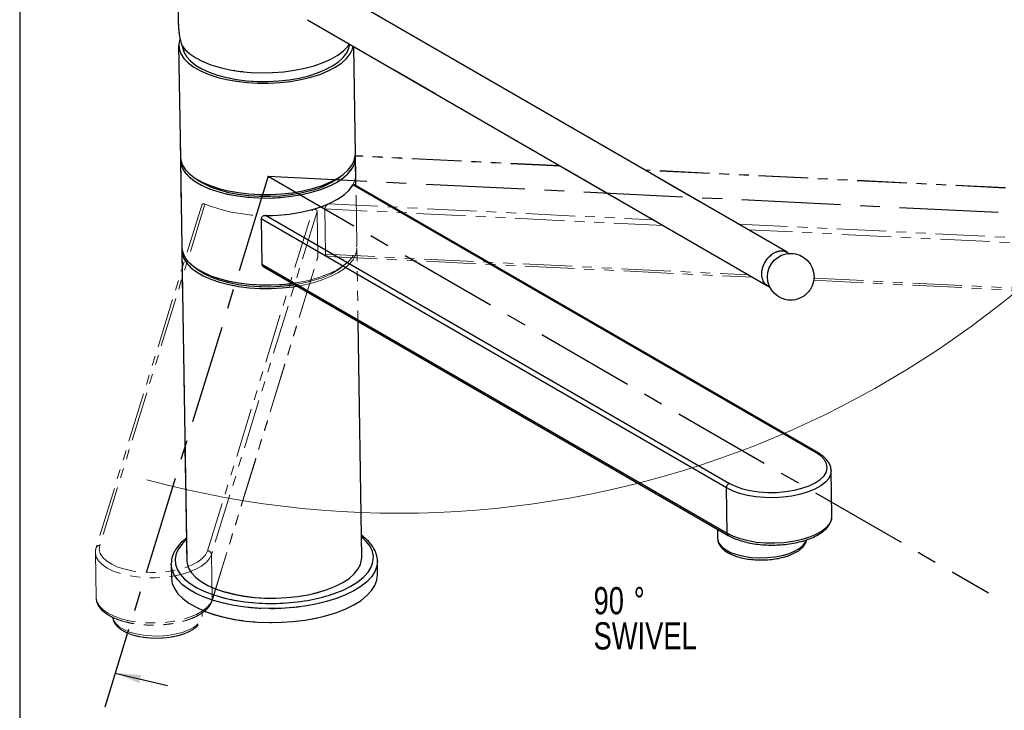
# Model space of a CAD drawing. Header units: millimetres. Extents: x 3 to 415, y 5 to 292.
# Tile 2 of 18: x 3 to 130, y 155 to 244. Entities that reach past the tile are written whole.
import ezdxf

# ---------------------------------------------------------------- set-up
doc = ezdxf.new("R2010")
doc.units = ezdxf.units.MM
doc.linetypes.add('CENTERX2', pattern=[20.32, 12.7, -2.54, 2.54, -2.54])
doc.linetypes.add('PHANTOM', pattern=[12.7, 6.35, -1.27, 1.27, -1.27, 1.27, -1.27])
doc.layers.add('FORMAT', color=179, linetype='Continuous')
doc.layers.add('LAYER_1', color=179, linetype='Continuous')
doc.styles.add('SLDTEXTSTYLE0', font='TXT', dxfattribs={"width": 0.75})
doc.dimstyles.new('SLDDIMSTYLE4', dxfattribs={"dimtxt": 0.18, "dimasz": 3.302, "dimexe": 0, "dimexo": 0.0625, "dimgap": 0, "dimtad": 0, "dimtih": 1, "dimtoh": 1, "dimdec": 0, "dimrnd": 1e-09, "dimzin": 0, "dimdsep": 46, "dimtxsty": 'Standard', "dimsah": 1, "dimcen": 0.09, "dimadec": 0, "dimazin": 0, "dimtfac": 3.302, "dimtdec": 0, "dimtofl": 0, "dimtmove": 0, "dimatfit": 3, "dimfxl": 1, "dimfrac": 2, "dimtolj": 1, "dimtzin": 0, "dimarcsym": 0})

# ---------------------------------------------------------------- blocks, each defined once
blk = doc.blocks.new('SW_NOTE_0_4')
at = {"layer": 'FORMAT', "color": 0, "char_height": 3.5, "attachment_point": 1, "style": 'SLDTEXTSTYLE0'}
for s, insert in [('90', (0, 4.51)), ('%%d', (5.17, 4.51)), ('SWIVEL', (0, -0.01))]:
    blk.add_mtext(s, dxfattribs=dict(at, insert=insert))

msp = doc.modelspace()

# ---------------------------------------------------------------- linework, layer by layer
at = {"color": 7, "linetype": 'Continuous', "lineweight": 25}
for p, q in [((23.1817, 254.3174), (23.3546, 243.3544)), ((101.6193, 213.8854), (42.4788, 248.0764)), ((39.9677, 243.7535), (99.1083, 209.5625)), ((23.4003, 240.4547), (23.626, 226.1448)), ((46.1232, 226.4996), (45.9052, 240.3208)), ((23.6331, 225.6976), (23.8094, 214.518)), ((46.1872, 222.4438), (46.1303, 226.0524)), ((105.3744, 188.0914), (45.8126, 222.5259)), ((105.6317, 188.0771), (45.9104, 222.6039)), ((93.8215, 183.5851), (34.0053, 218.1667)), ((34.0053, 218.1667), (34.097, 212.3533)), ((34.6513, 218.6067), (94.2131, 184.1722)), ((23.8164, 214.0708), (24.4441, 174.2714)), ((34.097, 212.3533), (93.9132, 177.7717)), ((34.3403, 212.0055), (94.0616, 177.4788)), ((46.9413, 174.6262), (46.4623, 204.9974)), ((107.3915, 179.9895), (107.2999, 185.8029)), ((93.9132, 177.7717), (93.8215, 183.5851)), ((107.3915, 179.9409), (107.3915, 179.9895)), ((92.6843, 178.275), (92.7032, 177.0756)), ((92.7032, 177.0756), (92.707, 176.9983)), ((22.4514, 173.7927), (22.4529, 173.933)), ((22.4514, 173.7927), (22.4796, 172.0039)), ((48.9763, 172.4218), (48.9481, 174.2106))]:
    msp.add_line(p, q, dxfattribs=at)
at = {"color": 7, "linetype": 'PHANTOM', "lineweight": 18}
for p, q in [((23.1817, 254.3174), (23.3546, 243.3544)), ((23.1817, 254.3174), (23.3546, 243.3544)), ((101.6193, 213.8854), (42.4788, 248.0764)), ((101.6193, 213.8854), (42.4788, 248.0764)), ((39.9677, 243.7535), (99.1083, 209.5625)), ((39.9677, 243.7535), (99.1083, 209.5625)), ((23.4003, 240.4547), (23.626, 226.1448)), ((23.4003, 240.4547), (23.626, 226.1448)), ((46.1232, 226.4996), (45.9052, 240.3208)), ((46.1232, 226.4996), (45.9052, 240.3208)), ((23.6331, 225.6976), (23.8094, 214.518)), ((23.6331, 225.6976), (23.8094, 214.518)), ((72.3925, 225.0078), (46.1176, 226.3013)), ((46.3066, 214.8728), (46.1303, 226.0524)), ((46.1655, 223.8165), (46.1303, 226.0524)), ((142.3833, 221.562), (83.3106, 224.4702)), ((26.3613, 219.9424), (12.7867, 175.8791)), ((26.7772, 220.0643), (13.2575, 176.1791)), ((27.1241, 175.4964), (40.6438, 219.3816)), ((41.2039, 219.0976), (27.6264, 175.0249)), ((41.2039, 219.0976), (41.2955, 213.2842)), ((42.2019, 219.4481), (42.2936, 213.6347)), ((23.8164, 214.0708), (23.8523, 211.7982)), ((23.8164, 214.0708), (24.4441, 174.2714)), ((46.9413, 174.6262), (46.3136, 214.4256)), ((27.7007, 169.0886), (41.2753, 213.152)), ((27.7181, 169.2115), (41.2955, 213.2842)), ((42.5761, 213.3459), (97.2173, 210.6558)), ((46.9413, 174.6262), (46.3336, 213.1609)), ((105.0626, 210.2696), (140.508, 208.5245)), ((12.6988, 175.2723), (12.699, 175.3287)), ((12.6988, 175.2723), (12.7905, 169.4589)), ((27.6264, 175.0249), (27.7181, 169.2115)), ((22.4514, 173.7927), (22.4529, 173.933)), ((22.4514, 173.7927), (22.4796, 172.0039)), ((48.9763, 172.4218), (48.9481, 174.2106)), ((48.9763, 172.4218), (48.9481, 174.2106)), ((26.4254, 167.2019), (26.4203, 167.524))]:
    msp.add_line(p, q, dxfattribs=at)
at = {"color": 8, "linetype": 'PHANTOM', "lineweight": 18}
for p, q in [((72.4941, 224.949), (46.1187, 226.2475)), ((142.3516, 221.5098), (83.4123, 224.4115)), ((85.7145, 217.3059), (42.2019, 219.4481)), ((42.6811, 220.097), (84.4429, 218.041)), ((95.3611, 217.5035), (140.4338, 215.2845)), ((140.3724, 214.615), (96.6327, 216.7684)), ((42.2936, 213.6347), (96.6975, 210.9563)), ((105.0916, 210.543), (140.4641, 208.8016))]:
    msp.add_line(p, q, dxfattribs=at)
at = {"color": 7, "linetype": 'CENTERX2'}
for q in [(13.8912, 155.3889), (127.5473, 170.0867), (186.9418, 216.1547)]:
    msp.add_line((34.9169, 223.6391), q, dxfattribs=at)
at = {"color": 7, "linetype": 'Continuous', "lineweight": 25, "flags": 128}
for points in [[(23.569, 241.361), (23.5377, 241.2766), (23.4054, 240.646), (23.4505, 240.0151), (23.6721, 239.394), (24.0668, 238.7924), (24.6284, 238.2199), (25.3481, 237.6853), (26.2144, 237.1973), (27.2138, 236.7634), (28.3304, 236.3905), (29.5466, 236.0845), (30.8433, 235.8503), (32.2001, 235.6914), (33.5954, 235.6105), (35.0074, 235.6088), (36.4137, 235.6862), (37.7922, 235.8417), (39.1211, 236.0727), (40.3795, 236.3757)], [(23.7554, 240.5458), (24.206, 239.9489), (24.8229, 239.3842), (25.5963, 238.8608), (26.5138, 238.3872), (27.5607, 237.9707), (28.7204, 237.6182), (29.9744, 237.3351), (31.3027, 237.1261), (32.684, 236.9944), (34.0963, 236.9421), (35.5171, 236.9702), (36.9237, 237.0781), (38.2937, 237.2641), (39.6051, 237.5253), (40.8372, 237.8574), (41.9701, 238.2553), (42.9859, 238.7124), (43.8684, 239.2216), (44.6033, 239.7748), (45.1791, 240.363), (45.3948, 240.653)], [(40.1248, 236.5649), (41.2626, 236.9263), (42.2919, 237.3486), (43.1957, 237.8248), (43.9591, 238.3472), (44.5696, 238.907), (45.0173, 239.4952), (45.2947, 240.102), (45.3926, 240.6172)], [(23.9078, 240.3141), (23.9155, 240.2388), (24.0773, 239.6292), (24.4128, 239.036), (24.9163, 238.469), (25.5796, 237.9376), (26.3919, 237.4504), (27.3397, 237.0154), (28.4076, 236.6398), (29.5779, 236.3298), (30.8315, 236.0904), (32.1478, 235.9256), (33.5051, 235.8381), (34.8812, 235.8293), (36.2535, 235.8994), (37.5995, 236.0471), (38.897, 236.2702), (40.1248, 236.5649)], [(40.3795, 236.3757), (41.5475, 236.7457), (42.6067, 237.1771), (43.5404, 237.6629), (44.3339, 238.1956), (44.9747, 238.7667), (45.4526, 239.3672), (45.7601, 239.9877), (45.8576, 240.3484)], [(23.626, 226.1448), (23.6761, 225.7052), (23.8978, 225.0841), (24.2925, 224.4825), (24.8541, 223.91), (25.5738, 223.3754), (26.4401, 222.8874), (27.4394, 222.4535), (28.556, 222.0806), (29.7723, 221.7746), (31.069, 221.5404), (32.4257, 221.3815), (33.8211, 221.3006), (35.2331, 221.2988), (36.6394, 221.3763), (38.0179, 221.5318), (39.3468, 221.7628), (40.6052, 222.0658)], [(23.6407, 225.9214), (23.671, 225.3191), (23.8756, 224.6967), (24.2537, 224.0927), (24.7994, 223.5169), (25.5042, 222.9783), (26.3568, 222.4854), (27.3439, 222.0459), (28.4498, 221.6669), (29.6572, 221.3541), (30.947, 221.1127), (32.2988, 220.9464), (33.6913, 220.8578), (35.1027, 220.8483), (36.5105, 220.9181), (37.8927, 221.0661), (39.2273, 221.29), (40.4935, 221.5861), (41.6711, 221.9499)], [(40.6052, 222.0658), (41.7732, 222.4358), (42.8324, 222.8672), (43.7661, 223.353), (44.5596, 223.8857), (45.2004, 224.4568), (45.6783, 225.0573), (45.9858, 225.6777), (46.1181, 226.3084), (46.1232, 226.4996)], [(41.6711, 221.9499), (42.7417, 222.3755), (43.6883, 222.8564), (44.496, 223.3849), (45.1521, 223.9526), (45.6462, 224.5507), (45.9706, 225.1696), (46.1201, 225.7997), (46.1156, 226.2759)], [(25.4007, 223.4905), (25.8124, 223.1805), (26.6246, 222.6933), (27.5724, 222.2583), (28.6403, 221.8827), (29.8106, 221.5727), (31.0642, 221.3333), (32.3805, 221.1685), (33.7378, 221.081), (35.114, 221.0722), (36.4863, 221.1423), (37.8322, 221.29), (39.1298, 221.5131), (40.3575, 221.8078)], [(34.6513, 218.6067), (36.1597, 218.6551), (37.6456, 218.7933), (39.0824, 219.0188), (40.4442, 219.3275), (41.7064, 219.7139), (42.8463, 220.171), (43.8433, 220.6906), (44.6796, 221.2633), (45.34, 221.8787), (45.8126, 222.5259)], [(23.8094, 214.518), (23.8473, 214.1395), (24.0519, 213.517), (24.43, 212.9131), (24.9758, 212.3373), (25.6805, 211.7987), (26.5331, 211.3058), (27.5202, 210.8663), (28.6261, 210.4872), (29.8335, 210.1745), (31.1233, 209.9331), (32.4751, 209.7668), (33.8676, 209.6782), (35.279, 209.6687), (36.6868, 209.7385), (38.0176, 209.8795)], [(23.824, 214.2946), (23.8544, 213.6923), (24.059, 213.0699), (24.4371, 212.4659), (24.9828, 211.8901), (25.6875, 211.3515), (26.5402, 210.8586), (27.5272, 210.4191), (28.6332, 210.04), (29.8406, 209.7273), (31.1303, 209.4859), (32.4821, 209.3196), (33.8747, 209.231), (35.286, 209.2215), (36.6939, 209.2913), (38.076, 209.4393), (38.6346, 209.5228)], [(25.5841, 211.8637), (25.9114, 211.6129), (26.7071, 211.1202), (27.6401, 210.6788), (28.6949, 210.296), (29.8544, 209.9782), (31.0994, 209.7304), (32.4095, 209.5568), (33.7633, 209.4603), (35.1384, 209.4424), (36.5123, 209.5034), (37.8624, 209.6423), (38.3153, 209.7074)], [(94.2131, 184.1722), (94.9846, 183.797), (95.8872, 183.4854), (96.8964, 183.246), (97.9846, 183.0853), (99.1222, 183.0077), (100.2781, 183.0154), (101.4207, 183.108), (102.519, 183.2832), (103.543, 183.536), (104.4647, 183.8597), (105.259, 184.2453), (105.9042, 184.6824), (106.3827, 185.159), (106.6815, 185.6622), (106.7924, 186.1781), (106.7124, 186.6928), (106.4437, 187.1922), (105.9936, 187.6627), (105.3744, 188.0914)], [(24.4441, 174.2714), (24.4821, 173.8929), (24.6866, 173.2704), (25.0648, 172.6665), (25.6105, 172.0907), (26.3152, 171.5521), (27.1679, 171.0592), (28.1549, 170.6197), (29.2609, 170.2406), (30.4682, 169.9279), (31.758, 169.6865), (33.1098, 169.5202), (34.5024, 169.4316), (35.9137, 169.4221), (37.3216, 169.4919), (38.7037, 169.6399), (40.0384, 169.8637), (41.3045, 170.1598), (42.4822, 170.5236)], [(42.4822, 170.5236), (43.5527, 170.9493), (44.4993, 171.4301), (45.3071, 171.9586), (45.9632, 172.5264), (46.4573, 173.1244), (46.7816, 173.7434), (46.9311, 174.3734), (46.9413, 174.6262)], [(43.7244, 167.5899), (44.8967, 168.0518), (45.945, 168.5699), (46.8551, 169.1373), (47.6147, 169.7463), (48.2136, 170.3887), (48.6436, 171.0557), (48.899, 171.7384), (48.9763, 172.4218)], [(22.4796, 172.0039), (22.4797, 171.9982), (22.5816, 171.312), (22.8613, 170.638), (23.315, 169.9853), (23.9366, 169.3627), (24.7176, 168.7787), (25.6475, 168.2411), (26.7137, 167.7572), (27.9018, 167.3335), (29.1958, 166.9759), (30.5781, 166.6891), (32.03, 166.4769), (33.532, 166.3424), (35.0636, 166.2872), (36.6043, 166.3121), (38.1331, 166.4169), (39.6293, 166.6), (41.0728, 166.8591), (42.444, 167.1905), (43.7244, 167.5899)]]:
    msp.add_lwpolyline(points, dxfattribs=at)
at = {"color": 7, "linetype": 'PHANTOM', "lineweight": 18, "flags": 128}
for points in [[(23.569, 241.361), (23.5377, 241.2766), (23.4054, 240.646), (23.4505, 240.0151), (23.6721, 239.394), (24.0668, 238.7924), (24.6284, 238.2199), (25.3481, 237.6853), (26.2144, 237.1973), (27.2138, 236.7634), (28.3304, 236.3905), (29.5466, 236.0845), (30.8433, 235.8503), (32.2001, 235.6914), (33.5954, 235.6105), (35.0074, 235.6088), (36.4137, 235.6862), (37.7922, 235.8417), (39.1211, 236.0727), (40.3795, 236.3757)], [(23.569, 241.361), (23.5377, 241.2766), (23.4054, 240.646), (23.4505, 240.0151), (23.6721, 239.394), (24.0668, 238.7924), (24.6284, 238.2199), (25.3481, 237.6853), (26.2144, 237.1973), (27.2138, 236.7634), (28.3304, 236.3905), (29.5466, 236.0845), (30.8433, 235.8503), (32.2001, 235.6914), (33.5954, 235.6105), (35.0074, 235.6088), (36.4137, 235.6862), (37.7922, 235.8417), (39.1211, 236.0727), (40.3795, 236.3757)], [(23.7554, 240.5458), (24.206, 239.9489), (24.8229, 239.3842), (25.5963, 238.8608), (26.5138, 238.3872), (27.5607, 237.9707), (28.7204, 237.6182), (29.9744, 237.3351), (31.3027, 237.1261), (32.684, 236.9944), (34.0963, 236.9421), (35.5171, 236.9702), (36.9237, 237.0781), (38.2937, 237.2641), (39.6051, 237.5253), (40.8372, 237.8574), (41.9701, 238.2553), (42.9859, 238.7124), (43.8684, 239.2216), (44.6033, 239.7748), (45.1791, 240.363), (45.3948, 240.653)], [(23.7554, 240.5458), (24.206, 239.9489), (24.8229, 239.3842), (25.5963, 238.8608), (26.5138, 238.3872), (27.5607, 237.9707), (28.7204, 237.6182), (29.9744, 237.3351), (31.3027, 237.1261), (32.684, 236.9944), (34.0963, 236.9421), (35.5171, 236.9702), (36.9237, 237.0781), (38.2937, 237.2641), (39.6051, 237.5253), (40.8372, 237.8574), (41.9701, 238.2553), (42.9859, 238.7124), (43.8684, 239.2216), (44.6033, 239.7748), (45.1791, 240.363), (45.3948, 240.653)], [(40.1248, 236.5649), (41.2626, 236.9263), (42.2919, 237.3486), (43.1957, 237.8248), (43.9591, 238.3472), (44.5696, 238.907), (45.0173, 239.4952), (45.2947, 240.102), (45.3948, 240.653)], [(40.1248, 236.5649), (41.2626, 236.9263), (42.2919, 237.3486), (43.1957, 237.8248), (43.9591, 238.3472), (44.5696, 238.907), (45.0173, 239.4952), (45.2947, 240.102), (45.3926, 240.6172)], [(23.9078, 240.3141), (23.9155, 240.2388), (24.0773, 239.6292), (24.4128, 239.036), (24.9163, 238.469), (25.5796, 237.9376), (26.3919, 237.4504), (27.3397, 237.0154), (28.4076, 236.6398), (29.5779, 236.3298), (30.8315, 236.0904), (32.1478, 235.9256), (33.5051, 235.8381), (34.8812, 235.8293), (36.2535, 235.8994), (37.5995, 236.0471), (38.897, 236.2702), (40.1248, 236.5649)], [(23.9078, 240.3141), (23.9155, 240.2388), (24.0773, 239.6292), (24.4128, 239.036), (24.9163, 238.469), (25.5796, 237.9376), (26.3919, 237.4504), (27.3397, 237.0154), (28.4076, 236.6398), (29.5779, 236.3298), (30.8315, 236.0904), (32.1478, 235.9256), (33.5051, 235.8381), (34.8812, 235.8293), (36.2535, 235.8994), (37.5995, 236.0471), (38.897, 236.2702), (40.1248, 236.5649)], [(40.3795, 236.3757), (41.5475, 236.7457), (42.6067, 237.1771), (43.5404, 237.6629), (44.3339, 238.1956), (44.9747, 238.7667), (45.4526, 239.3672), (45.7601, 239.9877), (45.8576, 240.3484)], [(40.3795, 236.3757), (41.5475, 236.7457), (42.6067, 237.1771), (43.5404, 237.6629), (44.3339, 238.1956), (44.9747, 238.7667), (45.4526, 239.3672), (45.7601, 239.9877), (45.8576, 240.3484)], [(23.626, 226.1448), (23.6761, 225.7052), (23.8978, 225.0841), (24.2925, 224.4825), (24.8541, 223.91), (25.5738, 223.3754), (26.4401, 222.8874), (27.4394, 222.4535), (28.556, 222.0806), (29.7723, 221.7746), (31.069, 221.5404), (32.4257, 221.3815), (33.8211, 221.3006), (35.2331, 221.2988), (36.6394, 221.3763), (38.0179, 221.5318), (39.3468, 221.7628), (40.6052, 222.0658)], [(23.626, 226.1448), (23.6761, 225.7052), (23.8978, 225.0841), (24.2925, 224.4825), (24.8541, 223.91), (25.5738, 223.3754), (26.4401, 222.8874), (27.4394, 222.4535), (28.556, 222.0806), (29.7723, 221.7746), (31.069, 221.5404), (32.4257, 221.3815), (33.8211, 221.3006), (35.2331, 221.2988), (36.6394, 221.3763), (38.0179, 221.5318), (39.3468, 221.7628), (40.6052, 222.0658)], [(23.6407, 225.9214), (23.6336, 225.7923), (23.7057, 225.1623), (23.954, 224.5436), (24.3747, 223.9458), (24.9611, 223.3785), (25.704, 222.8505), (26.5915, 222.3702), (27.6099, 221.9453), (28.7429, 221.5822), (29.9727, 221.2869), (31.2799, 221.064), (32.6439, 220.9169), (34.0433, 220.848), (35.4558, 220.8584), (36.8593, 220.9479), (38.2316, 221.1151), (39.5511, 221.3574), (40.7969, 221.6709), (41.9495, 222.0507), (42.9906, 222.4908), (43.9038, 222.9844), (44.6747, 223.5234), (45.2912, 224.0996), (45.7435, 224.7038), (46.0245, 225.3265)], [(23.6407, 225.9214), (23.6475, 225.4765), (23.808, 224.8509), (24.1432, 224.2415), (24.6477, 223.6578), (25.3136, 223.109), (26.1305, 222.6039), (27.0853, 222.1504), (28.1631, 221.7556), (29.3468, 221.4258), (30.6179, 221.1662), (31.9562, 220.9808), (33.3406, 220.8726)], [(33.3406, 220.8726), (34.7493, 220.8433), (36.1601, 220.8933), (37.5507, 221.0219), (38.8993, 221.2271), (40.1845, 221.5055), (41.386, 221.8529), (42.485, 222.2637), (43.4641, 222.7314), (44.3078, 223.2487), (45.0029, 223.8075), (45.5383, 224.3988), (45.9057, 225.0134), (46.0993, 225.6416), (46.1159, 226.2735), (46.1156, 226.2759)], [(40.6052, 222.0658), (41.7732, 222.4358), (42.8324, 222.8672), (43.7661, 223.353), (44.5596, 223.8857), (45.2004, 224.4568), (45.6783, 225.0573), (45.9858, 225.6777), (46.1181, 226.3084), (46.1232, 226.4996)], [(40.6052, 222.0658), (41.7732, 222.4358), (42.8324, 222.8672), (43.7661, 223.353), (44.5596, 223.8857), (45.2004, 224.4568), (45.6783, 225.0573), (45.9858, 225.6777), (46.1181, 226.3084), (46.1232, 226.4996)], [(46.0245, 225.3265), (46.1298, 225.9578), (46.1125, 226.3016)], [(25.4007, 223.4905), (25.8124, 223.1805), (26.6246, 222.6933), (27.5724, 222.2583), (28.6403, 221.8827), (29.8106, 221.5727), (31.0642, 221.3333), (32.3805, 221.1685), (33.7378, 221.081), (35.114, 221.0722), (36.4863, 221.1423), (37.8322, 221.29), (39.1298, 221.5131), (40.3575, 221.8078)], [(25.4007, 223.4905), (25.8124, 223.1805), (26.6246, 222.6933), (27.5724, 222.2583), (28.6403, 221.8827), (29.8106, 221.5727), (31.0642, 221.3333), (32.3805, 221.1685), (33.7378, 221.081), (35.114, 221.0722), (36.4863, 221.1423), (37.8322, 221.29), (39.1298, 221.5131), (40.3575, 221.8078)], [(42.6811, 220.097), (43.7012, 220.6076), (44.563, 221.1728), (45.2511, 221.7825), (45.753, 222.4256), (46.0598, 223.0905), (46.1658, 223.7654), (46.1655, 223.8165)], [(23.8094, 214.518), (23.882, 213.9827), (24.1303, 213.3639), (24.551, 212.7662), (25.1374, 212.1988), (25.8803, 211.6709), (26.7679, 211.1906), (27.7862, 210.7656), (28.9192, 210.4026), (30.149, 210.1073), (31.4562, 209.8843), (32.8203, 209.7373), (34.2196, 209.6684), (35.6321, 209.6788), (37.0356, 209.7683), (38.4079, 209.9355), (39.7274, 210.1778), (40.9732, 210.4913), (42.1258, 210.8711), (43.1669, 211.3112), (44.0801, 211.8047), (44.851, 212.3438), (45.4675, 212.92), (45.6944, 213.1923)], [(23.824, 214.2946), (23.8544, 213.6923), (24.059, 213.0699), (24.4371, 212.4659), (24.9828, 211.8901), (25.6875, 211.3515), (26.5402, 210.8586), (27.5272, 210.4191), (28.6332, 210.04), (29.8406, 209.7273), (31.1303, 209.4859), (32.4821, 209.3196), (33.8747, 209.231), (35.286, 209.2215), (36.6939, 209.2913), (38.076, 209.4393), (39.4107, 209.6631), (40.6768, 209.9593), (41.8545, 210.323)], [(40.4083, 210.3379), (41.5624, 210.6732), (42.6613, 211.084), (43.6404, 211.5518), (44.4841, 212.0691), (45.1792, 212.6278), (45.7147, 213.2192), (46.082, 213.8338), (46.2756, 214.462), (46.3066, 214.8728)], [(41.8545, 210.323), (42.925, 210.7487), (43.8716, 211.2296), (44.6794, 211.7581), (45.3355, 212.3258), (45.8296, 212.9238), (46.154, 213.5428), (46.3034, 214.1729), (46.299, 214.6491)], [(41.8545, 210.323), (42.925, 210.7487), (43.8716, 211.2296), (44.6794, 211.7581), (45.3355, 212.3258), (45.8296, 212.9238), (45.9848, 213.178)], [(25.5841, 211.8637), (25.9114, 211.6129), (26.7071, 211.1202), (27.6401, 210.6788), (28.6949, 210.296), (29.8544, 209.9782), (31.0994, 209.7304), (32.4095, 209.5568), (33.7633, 209.4603), (35.1384, 209.4424), (36.5123, 209.5034), (37.8624, 209.6423), (39.1667, 209.8568), (40.4035, 210.1435), (41.5527, 210.4975)], [(40.2585, 209.8515), (40.6768, 209.9593), (41.8545, 210.323)], [(40.3435, 210.1275), (40.4035, 210.1435), (41.5527, 210.4975)], [(13.2575, 176.1791), (13.1942, 175.6621), (13.3218, 175.1499), (13.6368, 174.6565), (14.1305, 174.1953), (14.7895, 173.7789), (15.5959, 173.4187), (16.5276, 173.1244), (17.5592, 172.9042), (18.6626, 172.7639), (19.8077, 172.7076), (20.9633, 172.7366), (22.0977, 172.8502), (23.1802, 173.0453), (24.1811, 173.3165), (25.0732, 173.6566), (25.8321, 174.0561), (26.4371, 174.5043), (26.8717, 174.9888), (27.1241, 175.4964)], [(24.4441, 174.2714), (24.4821, 173.8929), (24.6866, 173.2704), (25.0648, 172.6665), (25.6105, 172.0907), (26.3152, 171.5521), (27.1679, 171.0592), (28.1549, 170.6197), (29.2609, 170.2406), (30.4682, 169.9279), (31.758, 169.6865), (33.1098, 169.5202), (34.5024, 169.4316), (35.9137, 169.4221), (37.3216, 169.4919), (38.7037, 169.6399), (40.0384, 169.8637), (41.3045, 170.1598), (42.4822, 170.5236)], [(42.4822, 170.5236), (43.5527, 170.9493), (44.4993, 171.4301), (45.3071, 171.9586), (45.9632, 172.5264), (46.4573, 173.1244), (46.7816, 173.7434), (46.9311, 174.3734), (46.9413, 174.6262)], [(42.4822, 170.5236), (43.5527, 170.9493), (44.4993, 171.4301), (45.3071, 171.9586), (45.9632, 172.5264), (46.4573, 173.1244), (46.7816, 173.7434), (46.9311, 174.3734), (46.9413, 174.6262)], [(43.7244, 167.5899), (44.8967, 168.0518), (45.945, 168.5699), (46.8551, 169.1373), (47.6147, 169.7463), (48.2136, 170.3887), (48.6436, 171.0557), (48.899, 171.7384), (48.9763, 172.4218)], [(43.7244, 167.5899), (44.8967, 168.0518), (45.945, 168.5699), (46.8551, 169.1373), (47.6147, 169.7463), (48.2136, 170.3887), (48.6436, 171.0557), (48.899, 171.7384), (48.9763, 172.4218)], [(22.4796, 172.0039), (22.4797, 171.9982), (22.5816, 171.312), (22.8613, 170.638), (23.315, 169.9853), (23.9366, 169.3627), (24.7176, 168.7787), (25.6475, 168.2411), (26.7137, 167.7572), (27.9018, 167.3335), (29.1958, 166.9759), (30.5781, 166.6891), (32.03, 166.4769), (33.532, 166.3424), (35.0636, 166.2872), (36.6043, 166.3121), (38.1331, 166.4169), (39.6293, 166.6), (41.0728, 166.8591), (42.444, 167.1905), (43.7244, 167.5899)], [(27.7007, 169.0886), (27.71, 169.1247), (27.7181, 169.2115)]]:
    msp.add_lwpolyline(points, dxfattribs=at)
at = {"color": 8, "linetype": 'Continuous', "lineweight": 25, "flags": 128}
for points in [[(107.2995, 185.8194), (107.2293, 185.3189), (106.9772, 184.8017), (106.5483, 184.3063), (105.9532, 183.8447), (105.2067, 183.4285), (104.3271, 183.0679), (103.336, 182.7716), (102.2579, 182.5471), (101.1192, 182.3999), (99.9481, 182.3335), (98.7734, 182.3497), (97.624, 182.4479), (96.5281, 182.6259), (95.5129, 182.8792), (94.6032, 183.2016), (93.8215, 183.5851)], [(93.9132, 177.7717), (94.6949, 177.3882), (95.6046, 177.0658), (96.6198, 176.8125), (97.7156, 176.6345), (98.8651, 176.5363), (100.0398, 176.5201), (101.2109, 176.5865), (102.3495, 176.7337), (103.4277, 176.9582), (104.4188, 177.2545), (105.2984, 177.6151), (106.0449, 178.0313), (106.64, 178.4929), (107.0688, 178.9883), (107.321, 179.5055), (107.3915, 179.9409)], [(43.3874, 170.0003), (44.5356, 170.4536), (45.5597, 170.9631), (46.4453, 171.5215), (47.1799, 172.121), (47.7532, 172.7531), (48.1573, 173.4091), (48.3864, 174.0796), (48.4373, 174.7554), (48.3093, 175.4268), (48.0042, 176.0845), (47.5262, 176.7193), (46.899, 177.3085)], [(24.4018, 176.9537), (23.8982, 176.4641), (23.4086, 175.8189), (23.0915, 175.1545), (22.9512, 174.4801), (22.9899, 173.8053), (23.2068, 173.1396), (23.599, 172.4922), (24.161, 171.8723), (24.8849, 171.2886), (25.7605, 170.7492), (26.7755, 170.2618), (27.9157, 169.8332), (29.1651, 169.4693), (30.5061, 169.1753), (31.9199, 168.9554), (33.2898, 168.8195)], [(92.707, 176.9983), (92.715, 176.9284), (92.8731, 176.4759), (93.2101, 176.0456), (93.7151, 175.6512), (94.3721, 175.3056), (95.1598, 175.0198), (96.0529, 174.803), (97.0228, 174.6621), (98.0382, 174.6017), (99.0666, 174.6237), (100.0748, 174.7274), (101.0304, 174.9095), (101.9028, 175.1641)], [(101.9028, 175.1641), (102.664, 175.4831), (103.2893, 175.8562), (103.7588, 176.2713), (104.0574, 176.7153), (104.1241, 176.8895)], [(43.6962, 169.3786), (42.4158, 168.9793), (41.0446, 168.6478), (39.6011, 168.3888), (38.1048, 168.2056), (36.5761, 168.1009), (35.0354, 168.0759), (33.5038, 168.1311), (32.0018, 168.2657), (30.5499, 168.4778), (29.1676, 168.7646), (27.8736, 169.1223), (26.6855, 169.5459), (25.6193, 170.0298), (24.6893, 170.5674), (23.9083, 171.1515), (23.2868, 171.7741), (22.8331, 172.4268), (22.5534, 173.1008), (22.4515, 173.787), (22.4514, 173.7927)], [(48.9482, 174.2058), (48.8708, 173.5271), (48.6154, 172.8445), (48.1854, 172.1774), (47.5865, 171.5351), (46.8269, 170.9261), (45.9168, 170.3586), (44.8685, 169.8405), (43.6962, 169.3786)]]:
    msp.add_lwpolyline(points, dxfattribs=at)
at = {"color": 8, "linetype": 'PHANTOM', "lineweight": 18, "flags": 128}
for points in [[(43.3874, 170.0003), (44.5356, 170.4536), (45.5597, 170.9631), (46.4453, 171.5215), (47.1799, 172.121), (47.7532, 172.7531), (48.1573, 173.4091), (48.3864, 174.0796), (48.4373, 174.7554), (48.3093, 175.4268), (48.0042, 176.0845), (47.5262, 176.7193), (46.899, 177.3085)], [(43.3874, 170.0003), (44.5356, 170.4536), (45.5597, 170.9631), (46.4453, 171.5215), (47.1799, 172.121), (47.7532, 172.7531), (48.1573, 173.4091), (48.3864, 174.0796), (48.4373, 174.7554), (48.3093, 175.4268), (48.0042, 176.0845), (47.5262, 176.7193), (46.899, 177.3085)], [(24.4018, 176.9537), (23.8982, 176.4641), (23.4086, 175.8189), (23.0915, 175.1545), (22.9512, 174.4801), (22.9899, 173.8053), (23.2068, 173.1396), (23.599, 172.4922), (24.161, 171.8723), (24.8849, 171.2886), (25.7605, 170.7492), (26.7755, 170.2618), (27.9157, 169.8332), (29.1651, 169.4693), (30.5061, 169.1753), (31.9199, 168.9554), (33.2898, 168.8195)], [(27.6264, 175.0249), (27.3742, 174.5077), (26.9453, 174.0122), (26.3503, 173.5507), (25.6038, 173.1345), (24.7242, 172.7738), (23.7331, 172.4776), (22.6549, 172.2531), (21.5163, 172.1058), (20.3452, 172.0395), (19.1705, 172.0556), (18.021, 172.1539), (16.9252, 172.3319), (15.91, 172.5851), (15.0003, 172.9075), (14.2186, 173.291), (13.5842, 173.7262), (13.1126, 174.2024), (12.8154, 174.7078), (12.7001, 175.2301), (12.6988, 175.2723)], [(43.6962, 169.3786), (42.4158, 168.9793), (41.0446, 168.6478), (39.6011, 168.3888), (38.1048, 168.2056), (36.5761, 168.1009), (35.0354, 168.0759), (33.5038, 168.1311), (32.0018, 168.2657), (30.5499, 168.4778), (29.1676, 168.7646), (27.8736, 169.1223), (26.6855, 169.5459), (25.6193, 170.0298), (24.6893, 170.5674), (23.9083, 171.1515), (23.2868, 171.7741), (22.8331, 172.4268), (22.5534, 173.1008), (22.4515, 173.787), (22.4514, 173.7927)], [(48.9482, 174.2058), (48.8708, 173.5271), (48.6154, 172.8445), (48.1854, 172.1774), (47.5865, 171.5351), (46.8269, 170.9261), (45.9168, 170.3586), (44.8685, 169.8405), (43.6962, 169.3786)], [(48.9482, 174.2058), (48.8708, 173.5271), (48.6154, 172.8445), (48.1854, 172.1774), (47.5865, 171.5351), (46.8269, 170.9261), (45.9168, 170.3586), (44.8685, 169.8405), (43.6962, 169.3786)], [(12.7905, 169.4589), (12.7917, 169.4167), (12.9071, 168.8944), (13.2042, 168.389), (13.6758, 167.9128), (14.3103, 167.4776), (15.092, 167.0941), (16.0016, 166.7717), (17.0169, 166.5185), (18.1127, 166.3405), (19.2621, 166.2422), (20.4369, 166.2261), (21.608, 166.2924), (22.7466, 166.4397), (23.8248, 166.6642), (24.8158, 166.9604), (25.6955, 167.3211), (26.442, 167.7373), (27.037, 168.1988), (27.4659, 168.6943), (27.7181, 169.2115)], [(19.9025, 164.5601), (20.9298, 164.5511), (21.9494, 164.6244), (22.9285, 164.7777), (23.8356, 165.006), (24.6415, 165.3019), (25.3204, 165.656), (25.8504, 166.0569), (26.2145, 166.4917), (26.401, 166.9463), (26.4254, 167.2019)], [(14.9515, 167.0209), (15.0407, 166.5891), (15.3116, 166.1488), (15.7553, 165.7394), (16.3575, 165.3741), (17.0989, 165.0647), (17.9557, 164.821), (18.9004, 164.651), (19.9025, 164.5601)]]:
    msp.add_lwpolyline(points, dxfattribs=at)
at = {"color": 7, "linetype": 'Continuous', "lineweight": 25}
msp.add_circle((102.0969, 210.7221), 3, dxfattribs=at)
at = {"color": 7, "linetype": 'PHANTOM', "lineweight": 18}
msp.add_circle((102.0969, 210.7221), 3, dxfattribs=at)
msp.add_circle((102.0969, 210.7221), 3, dxfattribs=at)
at = {"color": 7, "linetype": 'Continuous', "lineweight": 25}
for centre, radius, start, end in [((38.1027, 231.6221), 10.07, 282.939081, 308.949829), ((94.4587, 183.5843), 0.6372, 112.674763, 179.928006), ((35.3409, 196.4052), 27.6619, 265.747663, 280.546507)]:
    msp.add_arc(centre, radius, start, end, dxfattribs=at)
at = {"color": 7, "linetype": 'PHANTOM', "lineweight": 18}
for centre, radius, start, end in [((38.1027, 231.6221), 10.07, 282.939081, 308.949829), ((38.1027, 231.6221), 10.07, 282.939081, 308.949829), ((34.7321, 240.4744), 21.9055, 248.706417, 285.656626), ((26.3311, 214.5891), 2.5227, 181.614723, 215.046197), ((26.2941, 214.1301), 2.4756, 176.188951, 211.169315), ((38.7928, 219.2215), 9.1502, 287.555159, 309.52782), ((38.7928, 219.2215), 9.1502, 287.555159, 309.52782), ((27.1171, 174.9857), 0.5108, 4.397587, 89.216329), ((35.4597, 191.7763), 22.3828, 250.994393, 288.284961), ((35.3409, 196.4052), 27.6619, 265.747663, 280.546507), ((35.3409, 196.4052), 27.6619, 265.747663, 280.546507), ((35.4624, 192.3289), 26.0822, 250.37405, 288.467748)]:
    msp.add_arc(centre, radius, start, end, dxfattribs=at)
at = {"color": 8, "linetype": 'Continuous', "lineweight": 25}
for centre, radius, start, end in [((105.4878, 187.8103), 0.3031, 61.623334, 111.969436), ((94.2436, 177.755), 0.3308, 177.108141, 236.587998), ((36.5014, 189.9868), 21.1395, 280.638396, 289.010516)]:
    msp.add_arc(centre, radius, start, end, dxfattribs=at)
at = {"color": 8, "linetype": 'PHANTOM', "lineweight": 18}
for centre, radius, start, end in [((13.2165, 175.7241), 0.4568, 84.844146, 160.142973), ((34.7472, 191.3024), 22.5301, 252.383885, 266.291161), ((36.5014, 189.9868), 21.1395, 280.638396, 289.010516), ((36.5014, 189.9868), 21.1395, 280.638396, 289.010516), ((35.377, 194.8114), 26.7589, 253.365328, 288.113162)]:
    msp.add_arc(centre, radius, start, end, dxfattribs=at)
at = {"color": 7, "linetype": 'Continuous', "lineweight": 25}
msp.add_ellipse((34.6703, 239.2802), major_axis=(-9.2494, 9.6068), ratio=0.67877205, start_param=0.62902646, end_param=0.88144713, dxfattribs=at)
at = {"color": 7, "linetype": 'PHANTOM', "lineweight": 18}
msp.add_ellipse((34.6703, 239.2802), major_axis=(-9.2494, 9.6068), ratio=0.67877205, start_param=0.62902646, end_param=0.88144713, dxfattribs=at)
msp.add_ellipse((34.6703, 239.2802), major_axis=(-9.2494, 9.6068), ratio=0.67877205, start_param=0.62902646, end_param=0.88144713, dxfattribs=at)
at = {"color": 7, "linetype": 'Continuous', "lineweight": 25}
for points, knots in [([(45.91, 222.603), (45.8941, 222.6048), (45.8648, 222.6079), (45.829, 222.5516), (45.8126, 222.5259)], [0, 0, 0, 0, 0.54466908, 1, 1, 1, 1]), ([(34.6513, 218.6067), (34.5752, 218.6066), (34.5008, 218.5975), (34.3556, 218.5612), (34.2868, 218.5344), (34.1633, 218.4616), (34.1077, 218.415), (34.0275, 218.3016), (34.0042, 218.2354), (34.0053, 218.1667)], [0, 0, 0, 0, 0.25, 0.25, 0.5, 0.5, 0.75, 0.75, 1, 1, 1, 1]), ([(101.8541, 213.6934), (101.8054, 213.7466), (101.7232, 213.8363), (101.6109, 213.879), (101.5652, 213.8964)], [0, 0, 0, 0, 0.59334149, 1, 1, 1, 1]), ([(34.097, 212.3533), (34.1026, 212.3116), (34.1139, 212.2284), (34.2002, 212.1089), (34.279, 212.0301), (34.3388, 212.007), (34.3406, 212.0063)], [0, 0, 0, 0, 0.29409789, 0.58695846, 0.98785514, 1, 1, 1, 1]), ([(99.0987, 209.5918), (99.1495, 209.5516), (99.2406, 209.4796), (99.354, 209.4575), (99.4042, 209.4477)], [0, 0, 0, 0, 0.55813991, 1, 1, 1, 1]), ([(107.2789, 185.8242), (107.2805, 185.916), (107.2851, 186.1906), (107.1206, 186.6348), (106.8116, 187.1338), (106.3574, 187.5933), (105.9347, 187.8987), (105.674, 188.0522), (105.6317, 188.0771)], [0, 0, 0, 0, 0.10346096, 0.30926417, 0.51757375, 0.73549568, 0.95704833, 1, 1, 1, 1]), ([(94.0616, 177.4788), (94.1862, 177.4103), (94.5486, 177.211), (95.236, 176.9264), (96.1428, 176.649), (97.1269, 176.4401), (98.1657, 176.3011), (99.2389, 176.2342), (100.3247, 176.2401), (101.4013, 176.3184), (102.4469, 176.4679), (103.4404, 176.686), (104.3624, 176.9698), (105.1949, 177.3159), (105.9219, 177.7214), (106.5261, 178.1842), (106.9767, 178.6825), (107.2571, 179.2018), (107.391, 179.6193), (107.3767, 179.861), (107.3727, 179.9274)], [0, 0, 0, 0, 0.03177628, 0.09245204, 0.15284349, 0.21292498, 0.27276994, 0.3324645, 0.39208731, 0.45171041, 0.51138535, 0.57118461, 0.63119603, 0.69152435, 0.75228376, 0.8135394, 0.87498785, 0.92881177, 0.9804418, 1, 1, 1, 1]), ([(48.9428, 174.2046), (48.9443, 174.2215), (48.9673, 174.4696), (48.8621, 174.949), (48.6199, 175.6218), (48.2145, 176.2705), (47.6518, 176.8858), (47.2045, 177.2958), (46.9115, 177.4851), (46.8961, 177.4951)], [0, 0, 0, 0, 0.0139252, 0.20449191, 0.39487183, 0.58824399, 0.78641756, 0.9887362, 1, 1, 1, 1]), ([(24.3991, 177.1267), (24.2996, 177.0539), (23.9333, 176.7856), (23.4434, 176.276), (22.9386, 175.6049), (22.6165, 174.9035), (22.4602, 174.3466), (22.4688, 174.0304), (22.4709, 173.954)], [0, 0, 0, 0, 0.08086149, 0.29783337, 0.51376613, 0.72647037, 0.93382952, 1, 1, 1, 1]), ([(92.7281, 176.9731), (92.7332, 176.8789), (92.7471, 176.6205), (92.9414, 176.2222), (93.2751, 175.7964), (93.7526, 175.4086), (94.3649, 175.0641), (95.098, 174.776), (95.923, 174.5538), (96.8134, 174.4022), (97.7451, 174.3231), (98.6942, 174.3175), (99.6358, 174.3851), (100.5454, 174.5245), (101.2511, 174.6969), (101.7824, 174.8684), (102.2874, 175.0624), (102.8623, 175.3485), (103.4322, 175.7502), (103.8374, 176.195), (104.0724, 176.5915), (104.113, 176.8335), (104.1262, 176.9119)], [0, 0, 0, 0, 0.02836969, 0.07781363, 0.12877191, 0.18310186, 0.24005461, 0.29765986, 0.35489147, 0.41172414, 0.4682859, 0.52471171, 0.58112385, 0.63761369, 0.69429941, 0.72164633, 0.75160044, 0.80922412, 0.8675137, 0.9263144, 0.97613073, 1, 1, 1, 1])]:
    msp.add_open_spline(points, degree=3, knots=knots, dxfattribs=at)
at = {"color": 7, "linetype": 'PHANTOM', "lineweight": 18}
for points, knots in [([(26.7772, 220.0643), (26.7192, 220.0846), (26.5985, 220.1267), (26.4638, 220.0901), (26.3862, 220.0175), (26.3704, 219.9591), (26.3655, 219.9411)], [0, 0, 0, 0, 0.331875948, 0.689958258, 0.90424491, 1, 1, 1, 1]), ([(41.2039, 219.0976), (41.199, 219.1376), (41.1892, 219.2175), (41.1184, 219.3172), (40.9958, 219.3929), (40.8273, 219.4195), (40.7007, 219.3934), (40.6438, 219.3816)], [0, 0, 0, 0, 0.15250227, 0.30436294, 0.51224494, 0.78077754, 1, 1, 1, 1]), ([(42.6811, 220.097), (42.6196, 220.0636), (42.4918, 219.9941), (42.3366, 219.8276), (42.2422, 219.6593), (42.2053, 219.5375), (42.2028, 219.4719), (42.2019, 219.4481)], [0, 0, 0, 0, 0.27974324, 0.581576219, 0.762201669, 0.913515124, 1, 1, 1, 1]), ([(41.2711, 213.1533), (41.2784, 213.1731), (41.2947, 213.2171), (41.2952, 213.2604), (41.2955, 213.2842)], [0, 0, 0, 0, 0.44943872, 1, 1, 1, 1]), ([(42.2936, 213.6347), (42.2982, 213.5948), (42.3073, 213.5151), (42.3724, 213.4202), (42.4629, 213.3566), (42.5419, 213.3556), (42.5766, 213.3551)], [0, 0, 0, 0, 0.22612692, 0.45130247, 0.75954518, 1, 1, 1, 1]), ([(101.8541, 213.6934), (101.8054, 213.7466), (101.7232, 213.8363), (101.6109, 213.879), (101.5652, 213.8964)], [0, 0, 0, 0, 0.59334149, 1, 1, 1, 1]), ([(101.8541, 213.6934), (101.8054, 213.7466), (101.7232, 213.8363), (101.6109, 213.879), (101.5652, 213.8964)], [0, 0, 0, 0, 0.59334149, 1, 1, 1, 1]), ([(99.0987, 209.5918), (99.1495, 209.5516), (99.2406, 209.4796), (99.354, 209.4575), (99.4042, 209.4477)], [0, 0, 0, 0, 0.55813991, 1, 1, 1, 1]), ([(99.0987, 209.5918), (99.1495, 209.5516), (99.2406, 209.4796), (99.354, 209.4575), (99.4042, 209.4477)], [0, 0, 0, 0, 0.55813991, 1, 1, 1, 1]), ([(48.9428, 174.2046), (48.9443, 174.2215), (48.9673, 174.4696), (48.8621, 174.949), (48.6199, 175.6218), (48.2145, 176.2705), (47.6518, 176.8858), (47.2045, 177.2958), (46.9115, 177.4851), (46.8961, 177.4951)], [0, 0, 0, 0, 0.0139252, 0.20449191, 0.39487183, 0.58824399, 0.78641756, 0.9887362, 1, 1, 1, 1]), ([(48.9428, 174.2046), (48.9443, 174.2215), (48.9673, 174.4696), (48.8621, 174.949), (48.6199, 175.6218), (48.2145, 176.2705), (47.6518, 176.8858), (47.2045, 177.2958), (46.9115, 177.4851), (46.8961, 177.4951)], [0, 0, 0, 0, 0.0139252, 0.20449191, 0.39487183, 0.58824399, 0.78641756, 0.9887362, 1, 1, 1, 1]), ([(24.3991, 177.1267), (24.2996, 177.0539), (23.9333, 176.7856), (23.4434, 176.276), (22.9386, 175.6049), (22.6165, 174.9035), (22.4602, 174.3466), (22.4688, 174.0304), (22.4709, 173.954)], [0, 0, 0, 0, 0.08086149, 0.29783337, 0.51376613, 0.72647037, 0.93382952, 1, 1, 1, 1]), ([(12.7867, 175.8791), (12.7548, 175.7702), (12.7032, 175.5937), (12.7139, 175.4131), (12.718, 175.344)], [0, 0, 0, 0, 0.61718552, 1, 1, 1, 1]), ([(12.8105, 169.478), (12.8077, 169.3794), (12.7997, 169.0979), (12.9605, 168.6459), (13.265, 168.1457), (13.7175, 167.6804), (14.3098, 167.252), (15.0365, 166.871), (15.8768, 166.548), (16.8081, 166.2898), (17.8093, 166.1), (18.8599, 165.9811), (19.9388, 165.9345), (21.0242, 165.9606), (22.0943, 166.059), (23.1274, 166.2279), (24.1029, 166.4647), (25.0016, 166.7662), (25.806, 167.1292), (26.5013, 167.5508), (27.0662, 168.0296), (27.4841, 168.5412), (27.6316, 168.9141), (27.7007, 169.0886)], [0, 0, 0, 0, 0.02394861, 0.06832042, 0.11316018, 0.16004086, 0.20901229, 0.25902771, 0.30908218, 0.35888142, 0.40843801, 0.45781934, 0.50709535, 0.55632908, 0.60557692, 0.65488153, 0.70430784, 0.75393204, 0.80384434, 0.85413593, 0.90482608, 0.95543929, 1, 1, 1, 1]), ([(19.9464, 164.283), (20.1112, 164.2769), (20.5889, 164.2594), (21.3881, 164.2862), (22.3171, 164.387), (23.2037, 164.5596), (24.0246, 164.7997), (24.7598, 165.1048), (25.3906, 165.4731), (25.8799, 165.8878), (26.2126, 166.3355), (26.407, 166.7822), (26.4098, 167.083), (26.4111, 167.2217)], [0, 0, 0, 0, 0.05190918, 0.15046897, 0.249175, 0.34810068, 0.44748843, 0.54763573, 0.64888413, 0.75140678, 0.84206177, 0.92717216, 1, 1, 1, 1]), ([(14.9607, 166.931), (14.9598, 166.92), (14.9456, 166.7448), (15.07, 166.4094), (15.3249, 165.9625), (15.7318, 165.5549), (16.2717, 165.1859), (16.9445, 164.8663), (17.7243, 164.6081), (18.5831, 164.4195), (19.337, 164.32), (19.798, 164.292), (19.9464, 164.283)], [0, 0, 0, 0, 0.00714048, 0.11366981, 0.22034255, 0.33277833, 0.45232123, 0.57554281, 0.69866189, 0.82087064, 0.94234251, 1, 1, 1, 1])]:
    msp.add_open_spline(points, degree=3, knots=knots, dxfattribs=at)
at = {"color": 8, "linetype": 'Continuous', "lineweight": 25}
msp.add_open_spline([(99.107, 209.599), (99.0511, 209.6221), (98.8103, 209.7215), (98.5367, 210.1502), (98.3401, 210.8108), (98.3879, 211.5976), (98.6549, 212.3971), (99.1109, 213.1135), (99.6368, 213.6049), (100.2077, 213.9443), (100.7919, 214.0921), (101.3001, 214.0735), (101.5115, 213.9169), (101.5631, 213.8786)], degree=3, knots=[0, 0, 0, 0, 0.03252027, 0.1400872, 0.24827394, 0.3593925, 0.4647408, 0.57668853, 0.68208158, 0.75057642, 0.85875441, 0.96553252, 1, 1, 1, 1], dxfattribs=at)
at = {"color": 8, "linetype": 'PHANTOM', "lineweight": 18}
msp.add_open_spline([(99.107, 209.599), (99.0511, 209.6221), (98.8103, 209.7215), (98.5367, 210.1502), (98.3401, 210.8108), (98.3879, 211.5976), (98.6549, 212.3971), (99.1109, 213.1135), (99.6368, 213.6049), (100.2077, 213.9443), (100.7919, 214.0921), (101.3001, 214.0735), (101.5115, 213.9169), (101.5631, 213.8786)], degree=3, knots=[0, 0, 0, 0, 0.03252027, 0.1400872, 0.24827394, 0.3593925, 0.4647408, 0.57668853, 0.68208158, 0.75057642, 0.85875441, 0.96553252, 1, 1, 1, 1], dxfattribs=at)
msp.add_open_spline([(99.107, 209.599), (99.0511, 209.6221), (98.8103, 209.7215), (98.5367, 210.1502), (98.3401, 210.8108), (98.3879, 211.5976), (98.6549, 212.3971), (99.1109, 213.1135), (99.6368, 213.6049), (100.2077, 213.9443), (100.7919, 214.0921), (101.3001, 214.0735), (101.5115, 213.9169), (101.5631, 213.8786)], degree=3, knots=[0, 0, 0, 0, 0.03252027, 0.1400872, 0.24827394, 0.3593925, 0.4647408, 0.57668853, 0.68208158, 0.75057642, 0.85875441, 0.96553252, 1, 1, 1, 1], dxfattribs=at)
at = {"layer": 'FORMAT'}
msp.add_line((2.9641, 292.2451), (2.9641, 5.4475), dxfattribs=at)
at = {"layer": 'LAYER_1', "lineweight": 18}
msp.add_arc((51.7205, 305.0815), 124.7401, 254.948261, 328.039951, dxfattribs=at)

# ---------------------------------------------------------------- block references
at = {"layer": 'FORMAT'}
msp.add_blockref('SW_NOTE_0_4', (76.7509, 166.3316), dxfattribs=at)

# ---------------------------------------------------------------- leaders
msp.add_leader([(15.2492, 159.7972), (21.9871, 158.1727)], dimstyle='SLDDIMSTYLE4', dxfattribs=at)

doc.saveas('drawing.dxf')
